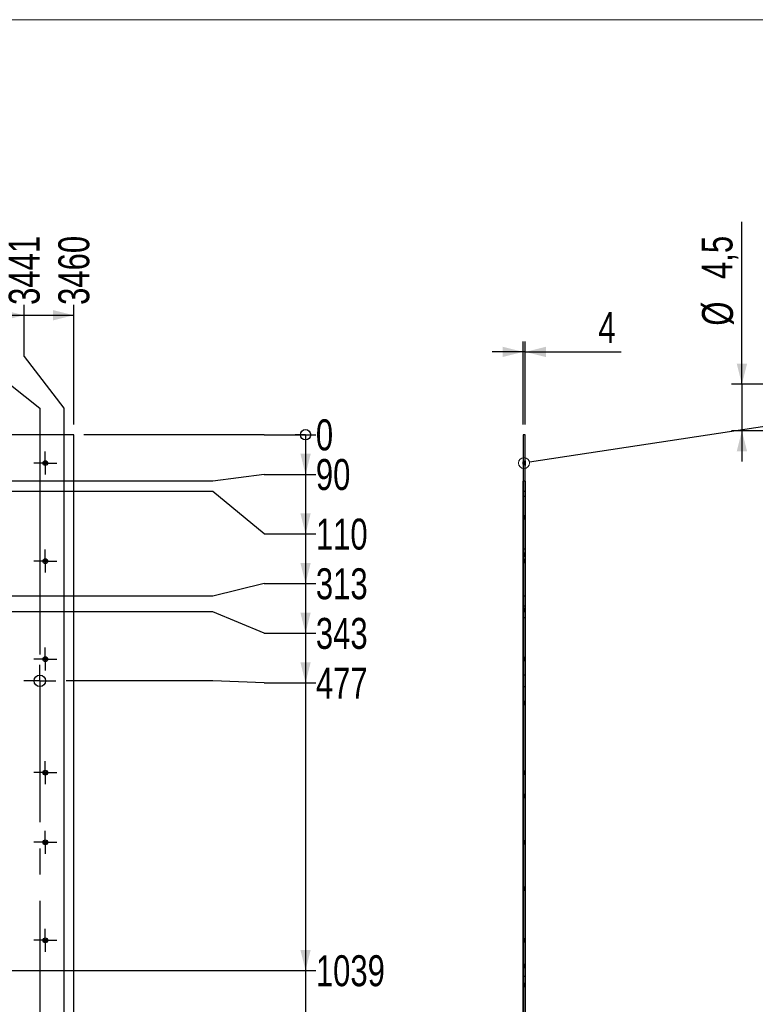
# Model space of a CAD drawing. Header units: millimetres. Extents: x 5 to 589, y 5 to 415.
# Tile 6 of 11: x 297 to 368, y 57 to 152. Entities that reach past the tile are written whole.
import ezdxf

# ---------------------------------------------------------------- set-up
doc = ezdxf.new("R2010")
doc.units = ezdxf.units.MM
doc.linetypes.add('CENTERX2', pattern=[20.32, 12.7, -2.54, 2.54, -2.54])
doc.layers.add('COTES', color=1, linetype='Continuous')
doc.layers.add('TRAIT-MIXTES', color=3, linetype='CENTERX2')
doc.layers.add('TRAIT-FORT', color=4, linetype='Continuous', lineweight=25)
doc.styles.add('SLDTEXTSTYLE0', font='TXT', dxfattribs={"width": 0.75})
doc.dimstyles.new('SLDDIMSTYLE3', dxfattribs={"dimtxt": 3, "dimasz": 0.333333, "dimexe": 0, "dimexo": 0.0625, "dimgap": 0.75, "dimtad": 0, "dimtih": 1, "dimtoh": 1, "dimdec": 0, "dimlfac": 20, "dimrnd": 1e-09, "dimdsep": 46, "dimtxsty": 'SLDTEXTSTYLE0', "dimblk1": 'ORIGIN', "dimblk2": 'ORIGIN', "dimsah": 1, "dimcen": 0.09, "dimadec": 0, "dimazin": 2, "dimtfac": 1, "dimtdec": 0, "dimtofl": 0, "dimtmove": 0, "dimatfit": 3, "dimldrblk": 'ORIGIN', "dimfxl": 1, "dimfrac": 2, "dimtolj": 1, "dimtzin": 12, "dimarcsym": 0})
doc.dimstyles.new('SLDDIMSTYLE4', dxfattribs={"dimtxt": 3, "dimasz": 2, "dimexe": 0, "dimexo": 0.0625, "dimgap": 0.75, "dimtad": 0, "dimtih": 1, "dimtoh": 1, "dimdec": 0, "dimlfac": 20, "dimrnd": 1e-09, "dimzin": 12, "dimdsep": 46, "dimtxsty": 'SLDTEXTSTYLE0', "dimsah": 1, "dimcen": 0.09, "dimadec": 0, "dimazin": 3, "dimtfac": 1, "dimtdec": 0, "dimtofl": 0, "dimtmove": 0, "dimatfit": 3, "dimfxl": 1, "dimfrac": 2, "dimtolj": 1, "dimtzin": 12, "dimarcsym": 0})
doc.dimstyles.new('SLDDIMSTYLE5', dxfattribs={"dimtxt": 3, "dimasz": 2, "dimexe": 0, "dimexo": 0.0625, "dimgap": 0.75, "dimtad": 1, "dimdec": 0, "dimlfac": 20, "dimrnd": 1e-09, "dimzin": 12, "dimdsep": 46, "dimtxsty": 'SLDTEXTSTYLE0', "dimsah": 1, "dimcen": 0.09, "dimadec": 0, "dimazin": 3, "dimtfac": 1, "dimtdec": 0, "dimtmove": 0, "dimatfit": 0, "dimfxl": 1, "dimfrac": 2, "dimtolj": 1, "dimtzin": 12, "dimarcsym": 0})
doc.dimstyles.new('SLDDIMSTYLE6', dxfattribs={"dimtxt": 0.18, "dimasz": 2, "dimexe": 0, "dimexo": 0.0625, "dimgap": 0, "dimtad": 0, "dimtih": 1, "dimtoh": 1, "dimdec": 0, "dimrnd": 1e-09, "dimzin": 0, "dimdsep": 46, "dimtxsty": 'Standard', "dimblk1": 'NONE', "dimblk2": 'NONE', "dimsah": 1, "dimcen": 0.09, "dimadec": 0, "dimazin": 0, "dimtfac": 2, "dimtdec": 0, "dimtofl": 0, "dimtmove": 0, "dimatfit": 3, "dimldrblk": 'NONE', "dimfxl": 1, "dimfrac": 2, "dimtolj": 1, "dimtzin": 0, "dimarcsym": 0})
doc.dimstyles.new('SLDDIMSTYLE7', dxfattribs={"dimtxt": 3, "dimasz": 2, "dimexe": 0, "dimexo": 0.0625, "dimgap": 0.75, "dimtad": 1, "dimdec": 1, "dimrnd": 1e-09, "dimzin": 12, "dimdsep": 46, "dimtxsty": 'SLDTEXTSTYLE0', "dimsah": 1, "dimcen": 0.09, "dimadec": 0, "dimazin": 3, "dimtfac": 1, "dimtdec": 1, "dimtmove": 0, "dimatfit": 0, "dimfxl": 1, "dimfrac": 2, "dimtolj": 1, "dimtzin": 12, "dimarcsym": 0})

# ---------------------------------------------------------------- blocks, each defined once
blk = doc.blocks.new('_D_101')
at = {"layer": 'COTES', "color": 1, "transparency": 16777216}
for p, q in [((292.691, 119.575), (292.691, 124.575)), ((287.881, 123.575), (292.691, 123.575)), ((292.691, 119.575), (299.03, 114.575)), ((299.03, 114.575), (299.03, 90.697))]:
    blk.add_line(p, q, dxfattribs=at)
blk.add_solid([(292.691, 123.575), (290.691, 124.075), (290.691, 123.075)], dxfattribs=at)
at = {"layer": 'COTES', "color": 1, "transparency": 16777216, "insert": (291.205, 124.575), "char_height": 3, "attachment_point": 1, "rotation": 90, "style": 'SLDTEXTSTYLE0'}
blk.add_mtext('3394', dxfattribs=at)
blk = doc.blocks.new('_D_102')
at = {"layer": 'COTES', "color": 1, "transparency": 16777216}
for p, q in [((297.501, 119.575), (297.501, 124.575)), ((292.691, 123.575), (297.501, 123.575)), ((297.501, 119.575), (301.361, 114.575)), ((301.361, 114.575), (301.361, 29.046))]:
    blk.add_line(p, q, dxfattribs=at)
blk.add_solid([(297.501, 123.575), (295.501, 124.075), (295.501, 123.075)], dxfattribs=at)
at = {"layer": 'COTES', "color": 1, "transparency": 16777216, "insert": (296.015, 124.575), "char_height": 3, "attachment_point": 1, "rotation": 90, "style": 'SLDTEXTSTYLE0'}
blk.add_mtext('3441', dxfattribs=at)
blk = doc.blocks.new('_D_103')
at = {"layer": 'COTES', "color": 1, "transparency": 16777216}
for p, q in [((302.311, 112.996), (302.311, 124.575)), ((297.501, 123.575), (302.311, 123.575))]:
    blk.add_line(p, q, dxfattribs=at)
blk.add_solid([(302.311, 123.575), (300.311, 124.075), (300.311, 123.075)], dxfattribs=at)
at = {"layer": 'COTES', "color": 1, "transparency": 16777216, "insert": (300.825, 124.575), "char_height": 3, "attachment_point": 1, "rotation": 90, "style": 'SLDTEXTSTYLE0'}
blk.add_mtext('3460', dxfattribs=at)
blk = doc.blocks.new('_Origin')
at = {"color": 0, "linetype": 'ByBlock', "lineweight": -2}
blk.add_line((0, 0), (-1, 0), dxfattribs=at)
blk.add_circle((0, 0), 0.5, dxfattribs=at)
blk = doc.blocks.new('_D_104')
at = {"layer": 'COTES', "color": 1, "transparency": 16777216}
for p, q in [((315.79, 111.996), (303.311, 111.996)), ((320.79, 111.996), (315.79, 111.996)), ((320.79, 111.996), (325.79, 111.996))]:
    blk.add_line(p, q, dxfattribs=at)
blk.add_blockref('_Origin', (324.79, 111.996), dxfattribs=at)
at = {"layer": 'COTES', "color": 1, "transparency": 16777216, "insert": (325.79, 113.482), "char_height": 3, "attachment_point": 1, "style": 'SLDTEXTSTYLE0'}
blk.add_mtext('0', dxfattribs=at)
blk = doc.blocks.new('_D_105')
at = {"layer": 'COTES', "color": 1, "transparency": 16777216}
for p, q in [((324.79, 111.996), (324.79, 108.155)), ((320.79, 108.155), (315.79, 107.496)), ((320.79, 108.155), (325.79, 108.155)), ((315.79, 107.496), (248.806, 107.496))]:
    blk.add_line(p, q, dxfattribs=at)
blk.add_solid([(324.79, 108.155), (325.29, 110.155), (324.29, 110.155)], dxfattribs=at)
at = {"layer": 'COTES', "color": 1, "transparency": 16777216, "insert": (325.79, 109.641), "char_height": 3, "attachment_point": 1, "style": 'SLDTEXTSTYLE0'}
blk.add_mtext('90', dxfattribs=at)
blk = doc.blocks.new('_D_106')
at = {"layer": 'COTES', "color": 1, "transparency": 16777216}
for p, q in [((324.79, 108.155), (324.79, 102.376)), ((315.79, 106.496), (290.305, 106.496)), ((320.79, 102.376), (315.79, 106.496)), ((320.79, 102.376), (325.79, 102.376))]:
    blk.add_line(p, q, dxfattribs=at)
blk.add_solid([(324.79, 102.376), (325.29, 104.376), (324.29, 104.376)], dxfattribs=at)
at = {"layer": 'COTES', "color": 1, "transparency": 16777216, "insert": (325.79, 103.862), "char_height": 3, "attachment_point": 1, "style": 'SLDTEXTSTYLE0'}
blk.add_mtext('110', dxfattribs=at)
blk = doc.blocks.new('_D_107')
at = {"layer": 'COTES', "color": 1, "transparency": 16777216}
for p, q in [((324.79, 102.376), (324.79, 97.566)), ((320.79, 97.566), (315.79, 96.337)), ((320.79, 97.566), (325.79, 97.566)), ((315.79, 96.337), (290.305, 96.337))]:
    blk.add_line(p, q, dxfattribs=at)
blk.add_solid([(324.79, 97.566), (325.29, 99.566), (324.29, 99.566)], dxfattribs=at)
at = {"layer": 'COTES', "color": 1, "transparency": 16777216, "insert": (325.79, 99.052), "char_height": 3, "attachment_point": 1, "style": 'SLDTEXTSTYLE0'}
blk.add_mtext('313', dxfattribs=at)
blk = doc.blocks.new('_D_108')
at = {"layer": 'COTES', "color": 1, "transparency": 16777216}
for p, q in [((324.79, 97.566), (324.79, 92.756)), ((315.79, 94.835), (153.159, 94.835)), ((320.79, 92.756), (315.79, 94.835)), ((320.79, 92.756), (325.79, 92.756))]:
    blk.add_line(p, q, dxfattribs=at)
blk.add_solid([(324.79, 92.756), (325.29, 94.756), (324.29, 94.756)], dxfattribs=at)
at = {"layer": 'COTES', "color": 1, "transparency": 16777216, "insert": (325.79, 94.242), "char_height": 3, "attachment_point": 1, "style": 'SLDTEXTSTYLE0'}
blk.add_mtext('343', dxfattribs=at)
blk = doc.blocks.new('_D_109')
at = {"layer": 'COTES', "color": 1, "transparency": 16777216}
for p, q in [((324.79, 92.756), (324.79, 87.946)), ((315.79, 88.147), (301.58, 88.147)), ((320.79, 87.946), (315.79, 88.147)), ((320.79, 87.946), (325.79, 87.946))]:
    blk.add_line(p, q, dxfattribs=at)
blk.add_solid([(324.79, 87.946), (325.29, 89.946), (324.29, 89.946)], dxfattribs=at)
at = {"layer": 'COTES', "color": 1, "transparency": 16777216, "insert": (325.79, 89.432), "char_height": 3, "attachment_point": 1, "style": 'SLDTEXTSTYLE0'}
blk.add_mtext('477', dxfattribs=at)
blk = doc.blocks.new('_D_110')
at = {"layer": 'COTES', "color": 1, "transparency": 16777216}
for p, q in [((324.79, 87.946), (324.79, 60.064)), ((135.063, 60.064), (325.79, 60.064))]:
    blk.add_line(p, q, dxfattribs=at)
blk.add_solid([(324.79, 60.064), (325.29, 62.064), (324.29, 62.064)], dxfattribs=at)
at = {"layer": 'COTES', "color": 1, "transparency": 16777216, "insert": (325.79, 61.55), "char_height": 3, "attachment_point": 1, "style": 'SLDTEXTSTYLE0'}
blk.add_mtext('1039', dxfattribs=at)
blk = doc.blocks.new('_D_111')
at = {"layer": 'COTES', "color": 1, "transparency": 16777216}
for p, q in [((324.79, 60.064), (324.79, 50.857)), ((320.79, 50.857), (315.79, 45.732)), ((320.79, 50.857), (325.79, 50.857)), ((315.79, 45.732), (301.58, 45.732))]:
    blk.add_line(p, q, dxfattribs=at)
blk.add_solid([(324.79, 50.857), (325.29, 52.857), (324.29, 52.857)], dxfattribs=at)
at = {"layer": 'COTES', "color": 1, "transparency": 16777216, "insert": (325.79, 52.343), "char_height": 3, "attachment_point": 1, "style": 'SLDTEXTSTYLE0'}
blk.add_mtext('1325', dxfattribs=at)
blk = doc.blocks.new('_D_112')
at = {"layer": 'COTES', "color": 1, "transparency": 16777216}
for p, q in [((324.79, 50.857), (324.79, 46.047)), ((320.79, 46.047), (315.79, 40.338)), ((320.79, 46.047), (325.79, 46.047)), ((315.79, 40.338), (269.522, 40.338))]:
    blk.add_line(p, q, dxfattribs=at)
blk.add_solid([(324.79, 46.047), (325.29, 48.047), (324.29, 48.047)], dxfattribs=at)
at = {"layer": 'COTES', "color": 1, "transparency": 16777216, "insert": (325.79, 47.533), "char_height": 3, "attachment_point": 1, "style": 'SLDTEXTSTYLE0'}
blk.add_mtext('1433', dxfattribs=at)
blk = doc.blocks.new('_D_113')
at = {"layer": 'COTES', "color": 1, "transparency": 16777216}
for p, q in [((324.79, 46.047), (324.79, 41.237)), ((320.79, 41.237), (315.79, 32.719)), ((320.79, 41.237), (325.79, 41.237)), ((315.79, 32.719), (269.522, 32.719))]:
    blk.add_line(p, q, dxfattribs=at)
blk.add_solid([(324.79, 41.237), (325.29, 43.237), (324.29, 43.237)], dxfattribs=at)
at = {"layer": 'COTES', "color": 1, "transparency": 16777216, "insert": (325.79, 42.723), "char_height": 3, "attachment_point": 1, "style": 'SLDTEXTSTYLE0'}
blk.add_mtext('1586', dxfattribs=at)
blk = doc.blocks.new('_D_114')
at = {"layer": 'COTES', "color": 1, "transparency": 16777216}
for p, q in [((324.79, 41.237), (324.79, 36.427)), ((320.79, 36.427), (315.79, 28.046)), ((320.79, 36.427), (325.79, 36.427)), ((315.79, 28.046), (302.361, 28.046))]:
    blk.add_line(p, q, dxfattribs=at)
blk.add_solid([(324.79, 36.427), (325.29, 38.427), (324.29, 38.427)], dxfattribs=at)
at = {"layer": 'COTES', "color": 1, "transparency": 16777216, "insert": (325.79, 37.913), "char_height": 3, "attachment_point": 1, "style": 'SLDTEXTSTYLE0'}
blk.add_mtext('1679', dxfattribs=at)
blk = doc.blocks.new('_D_115')
at = {"layer": 'COTES', "color": 1, "transparency": 16777216}
for p, q in [((324.79, 36.427), (324.79, 31.617)), ((320.79, 31.617), (315.79, 25.294)), ((320.79, 31.617), (325.79, 31.617)), ((315.79, 25.294), (153.159, 25.294))]:
    blk.add_line(p, q, dxfattribs=at)
blk.add_solid([(324.79, 31.617), (325.29, 33.617), (324.29, 33.617)], dxfattribs=at)
at = {"layer": 'COTES', "color": 1, "transparency": 16777216, "insert": (325.79, 33.103), "char_height": 3, "attachment_point": 1, "style": 'SLDTEXTSTYLE0'}
blk.add_mtext('1734', dxfattribs=at)
blk = doc.blocks.new('_D_116')
at = {"layer": 'COTES', "color": 1, "transparency": 16777216}
for p, q in [((324.79, 31.617), (324.79, 26.806)), ((320.79, 26.806), (315.79, 22.946)), ((320.79, 26.806), (325.79, 26.806)), ((315.79, 22.946), (302.361, 22.946))]:
    blk.add_line(p, q, dxfattribs=at)
blk.add_solid([(324.79, 26.806), (325.29, 28.806), (324.29, 28.806)], dxfattribs=at)
at = {"layer": 'COTES', "color": 1, "transparency": 16777216, "insert": (325.79, 28.292), "char_height": 3, "attachment_point": 1, "style": 'SLDTEXTSTYLE0'}
blk.add_mtext('1781', dxfattribs=at)
blk = doc.blocks.new('_D_117')
at = {"layer": 'COTES', "color": 1, "transparency": 16777216}
for p, q in [((324.79, 26.806), (324.79, 21.996)), ((303.311, 21.996), (325.79, 21.996))]:
    blk.add_line(p, q, dxfattribs=at)
blk.add_solid([(324.79, 21.996), (325.29, 23.996), (324.29, 23.996)], dxfattribs=at)
at = {"layer": 'COTES', "color": 1, "transparency": 16777216, "insert": (325.79, 23.482), "char_height": 3, "attachment_point": 1, "style": 'SLDTEXTSTYLE0'}
blk.add_mtext('1800', dxfattribs=at)
blk = doc.blocks.new('SW_CENTERMARKSYMBOL_179')
at = {"layer": 'TRAIT-MIXTES', "color": 0}
for p, q in [((0, 1), (0, 1.55)), ((0, 0), (0, 1)), ((0, 0), (-1, 0)), ((0, 0), (0, -1)), ((0, 0), (1, 0)), ((1, 0), (1.55, 0)), ((-1, 0), (-1.55, 0)), ((0, -1), (0, -41.689))]:
    blk.add_line(p, q, dxfattribs=at)
blk = doc.blocks.new('SW_CENTERMARKSYMBOL_206')
at = {"layer": 'TRAIT-MIXTES', "color": 0}
for p, q in [((0, 1), (0, 1.1125)), ((0, 0), (0, 1)), ((-1, 0), (-1.1125, 0)), ((0, 0), (-1, 0)), ((0, 0), (0, -1)), ((0, 0), (1, 0)), ((1, 0), (1.1125, 0)), ((0, -1), (0, -1.1125))]:
    blk.add_line(p, q, dxfattribs=at)
blk = doc.blocks.new('SW_CENTERMARKSYMBOL_207')
at = {"layer": 'TRAIT-MIXTES', "color": 0}
for p, q in [((0, 1), (0, 1.1125)), ((0, 0), (0, 1)), ((-1, 0), (-1.1125, 0)), ((0, 0), (-1, 0)), ((0, 0), (0, -1)), ((0, 0), (1, 0)), ((1, 0), (1.1125, 0)), ((0, -1), (0, -1.1125))]:
    blk.add_line(p, q, dxfattribs=at)
blk = doc.blocks.new('SW_CENTERMARKSYMBOL_208')
at = {"layer": 'TRAIT-MIXTES', "color": 0}
for p, q in [((0, 1), (0, 1.1125)), ((0, 0), (0, 1)), ((-1, 0), (-1.1125, 0)), ((0, 0), (-1, 0)), ((0, 0), (0, -1)), ((0, 0), (1, 0)), ((1, 0), (1.1125, 0)), ((0, -1), (0, -1.1125))]:
    blk.add_line(p, q, dxfattribs=at)
blk = doc.blocks.new('SW_CENTERMARKSYMBOL_209')
at = {"layer": 'TRAIT-MIXTES', "color": 0}
for p, q in [((0, 1), (0, 1.1125)), ((0, 0), (0, 1)), ((0, 0), (-1, 0)), ((0, 0), (0, -1)), ((0, 0), (1, 0)), ((1, 0), (1.1125, 0)), ((-1, 0), (-1.1125, 0)), ((0, -1), (0, -1.1125))]:
    blk.add_line(p, q, dxfattribs=at)
blk = doc.blocks.new('SW_CENTERMARKSYMBOL_210')
at = {"layer": 'TRAIT-MIXTES', "color": 0}
for p, q in [((0, 1), (0, 1.1125)), ((0, 0), (0, 1)), ((-1, 0), (-1.1125, 0)), ((0, 0), (-1, 0)), ((0, 0), (0, -1)), ((0, 0), (1, 0)), ((1, 0), (1.1125, 0)), ((0, -1), (0, -1.1125))]:
    blk.add_line(p, q, dxfattribs=at)
blk = doc.blocks.new('SW_CENTERMARKSYMBOL_211')
at = {"layer": 'TRAIT-MIXTES', "color": 0}
for p, q in [((0, 1), (0, 1.1125)), ((0, 0), (0, 1)), ((-1, 0), (-1.1125, 0)), ((0, 0), (-1, 0)), ((0, 0), (0, -1)), ((0, 0), (1, 0)), ((1, 0), (1.1125, 0)), ((0, -1), (0, -1.1125))]:
    blk.add_line(p, q, dxfattribs=at)
blk = doc.blocks.new('_D_118')
at = {"layer": 'COTES', "color": 1, "transparency": 16777216}
for p, q in [((345.89, 112.996), (345.89, 121.022)), ((346.09, 112.996), (346.09, 121.022)), ((345.89, 120.022), (342.89, 120.022)), ((346.09, 120.022), (345.89, 120.022)), ((346.09, 120.022), (355.399, 120.022))]:
    blk.add_line(p, q, dxfattribs=at)
for points in [[(345.89, 120.022), (343.89, 120.522), (343.89, 119.522)], [(346.09, 120.022), (348.09, 119.522), (348.09, 120.522)]]:
    blk.add_solid(points, dxfattribs=at)
at = {"layer": 'COTES', "color": 1, "transparency": 16777216, "insert": (353.182, 123.889), "char_height": 3, "attachment_point": 1, "style": 'SLDTEXTSTYLE0'}
blk.add_mtext('4', dxfattribs=at)
blk = doc.blocks.new('_None')
blk = doc.blocks.new('_D_120')
at = {"layer": 'COTES', "color": 1, "transparency": 16777216}
for p, q in [((367.094, 116.887), (367.094, 132.63)), ((380.43, 116.887), (366.094, 116.887)), ((367.094, 116.887), (367.094, 112.387)), ((380.43, 112.387), (366.094, 112.387)), ((367.094, 112.387), (367.094, 109.387))]:
    blk.add_line(p, q, dxfattribs=at)
for points in [[(367.094, 116.887), (367.594, 118.887), (366.594, 118.887)], [(367.094, 112.387), (366.594, 110.387), (367.594, 110.387)]]:
    blk.add_solid(points, dxfattribs=at)
at = {"layer": 'COTES', "color": 1, "transparency": 16777216, "char_height": 3, "attachment_point": 1, "rotation": 90, "style": 'SLDTEXTSTYLE0'}
for s, insert in [('4,5', (363.181, 127.089)), ('%%c', (363.227, 122.564))]:
    blk.add_mtext(s, dxfattribs=dict(at, insert=insert))

msp = doc.modelspace()

# ---------------------------------------------------------------- linework, layer by layer
at = {"color": 7, "linetype": 'Continuous', "lineweight": 18}
msp.add_line((97, 152.21853), (422.48501, 152.21853), dxfattribs=at)
msp.add_circle((345.9671, 109.24633), 0.53425, dxfattribs=at)
at = {"layer": 'TRAIT-FORT', "color": 4, "linetype": 'Continuous', "lineweight": 25}
for p, q in [((302.31089, 111.99633), (247.81089, 111.99633)), ((302.31089, 21.99633), (302.31089, 111.99633)), ((346.0896, 111.99633), (345.8896, 111.99633)), ((345.8896, 111.99633), (345.8896, 21.99633)), ((346.0896, 21.99633), (346.0896, 111.99633)), ((345.9671, 109.35883), (345.8896, 109.35883)), ((345.9671, 109.35883), (345.8896, 109.35883)), ((345.9671, 109.35883), (345.8896, 109.35883)), ((345.9671, 109.35883), (345.8896, 109.35883)), ((345.9671, 109.35883), (345.8896, 109.35883)), ((345.9671, 109.35883), (345.8896, 109.35883)), ((345.8896, 109.13383), (345.8896, 109.35883)), ((345.8896, 109.13383), (345.8896, 109.35883)), ((345.8896, 109.13383), (345.8896, 109.35883)), ((345.8896, 109.13383), (345.8896, 109.35883)), ((345.8896, 109.13383), (345.8896, 109.35883)), ((345.8896, 109.13383), (345.8896, 109.35883)), ((345.8896, 109.13383), (345.9671, 109.13383)), ((345.8896, 109.13383), (345.9671, 109.13383)), ((345.8896, 109.13383), (345.9671, 109.13383)), ((345.8896, 109.13383), (345.9671, 109.13383)), ((345.8896, 109.13383), (345.9671, 109.13383)), ((345.8896, 109.13383), (345.9671, 109.13383)), ((346.0896, 109.48133), (345.9671, 109.35883)), ((346.0896, 109.48133), (345.9671, 109.35883)), ((346.0896, 109.48133), (345.9671, 109.35883)), ((346.0896, 109.48133), (345.9671, 109.35883)), ((346.0896, 109.48133), (345.9671, 109.35883)), ((346.0896, 109.48133), (345.9671, 109.35883)), ((345.9671, 109.35883), (345.9671, 109.13383)), ((345.9671, 109.35883), (345.9671, 109.13383)), ((345.9671, 109.35883), (345.9671, 109.13383)), ((345.9671, 109.35883), (345.9671, 109.13383)), ((345.9671, 109.35883), (345.9671, 109.13383)), ((345.9671, 109.35883), (345.9671, 109.13383)), ((345.9671, 109.13383), (346.0896, 109.01133)), ((345.9671, 109.13383), (346.0896, 109.01133)), ((345.9671, 109.13383), (346.0896, 109.01133)), ((345.9671, 109.13383), (346.0896, 109.01133)), ((345.9671, 109.13383), (346.0896, 109.01133)), ((345.9671, 109.13383), (346.0896, 109.01133)), ((346.0896, 109.48133), (346.0896, 109.01133)), ((346.0896, 109.48133), (346.0896, 109.01133)), ((346.0896, 109.48133), (346.0896, 109.01133)), ((346.0896, 109.48133), (346.0896, 109.01133)), ((346.0896, 109.48133), (346.0896, 109.01133)), ((346.0896, 109.48133), (346.0896, 109.01133)), ((345.8896, 21.99633), (345.8896, 107.49633)), ((346.0896, 107.49633), (345.8896, 107.49633)), ((346.0896, 107.49633), (346.0896, 21.99633)), ((346.0896, 106.49633), (345.8896, 106.49633)), ((345.8896, 106.49633), (345.8896, 96.33705)), ((345.8896, 106.04633), (346.0896, 106.04633)), ((345.8896, 106.04633), (345.8896, 100.94633)), ((346.0896, 106.49633), (346.0896, 96.33705)), ((346.0896, 106.04633), (346.0896, 100.94633)), ((345.9671, 104.10883), (345.8896, 104.10883)), ((345.9671, 104.10883), (345.8896, 104.10883)), ((345.9671, 104.10883), (345.8896, 104.10883)), ((345.9671, 104.10883), (345.8896, 104.10883)), ((345.9671, 104.10883), (345.8896, 104.10883)), ((345.9671, 104.10883), (345.8896, 104.10883)), ((345.9671, 104.10883), (345.8896, 104.10883)), ((345.9671, 104.10883), (345.8896, 104.10883)), ((345.9671, 104.10883), (345.8896, 104.10883)), ((345.9671, 104.10883), (345.8896, 104.10883)), ((345.9671, 104.10883), (345.8896, 104.10883)), ((345.9671, 104.10883), (345.8896, 104.10883)), ((345.9671, 104.10883), (345.8896, 104.10883)), ((345.9671, 104.10883), (345.8896, 104.10883)), ((345.8896, 104.10883), (345.8896, 103.88383)), ((345.8896, 104.10883), (345.8896, 103.88383)), ((345.8896, 104.10883), (345.8896, 103.88383)), ((345.8896, 104.10883), (345.8896, 103.88383)), ((345.8896, 104.10883), (345.8896, 103.88383)), ((345.8896, 104.10883), (345.8896, 103.88383)), ((345.8896, 104.10883), (345.8896, 103.88383)), ((345.8896, 104.10883), (345.8896, 103.88383)), ((345.8896, 104.10883), (345.8896, 103.88383)), ((345.8896, 104.10883), (345.8896, 103.88383)), ((345.8896, 104.10883), (345.8896, 103.88383)), ((345.8896, 104.10883), (345.8896, 103.88383)), ((345.8896, 104.10883), (345.8896, 103.88383)), ((345.8896, 104.10883), (345.8896, 103.88383)), ((346.0896, 104.23133), (345.9671, 104.10883)), ((346.0896, 104.23133), (345.9671, 104.10883)), ((346.0896, 104.23133), (345.9671, 104.10883)), ((346.0896, 104.23133), (345.9671, 104.10883)), ((346.0896, 104.23133), (345.9671, 104.10883)), ((346.0896, 104.23133), (345.9671, 104.10883)), ((346.0896, 104.23133), (345.9671, 104.10883)), ((346.0896, 104.23133), (345.9671, 104.10883)), ((346.0896, 104.23133), (345.9671, 104.10883)), ((346.0896, 104.23133), (345.9671, 104.10883)), ((346.0896, 104.23133), (345.9671, 104.10883)), ((346.0896, 104.23133), (345.9671, 104.10883)), ((346.0896, 104.23133), (345.9671, 104.10883)), ((346.0896, 104.23133), (345.9671, 104.10883)), ((345.9671, 104.10883), (345.9671, 103.88383)), ((345.9671, 104.10883), (345.9671, 103.88383)), ((345.9671, 104.10883), (345.9671, 103.88383)), ((345.9671, 104.10883), (345.9671, 103.88383)), ((345.9671, 104.10883), (345.9671, 103.88383)), ((345.9671, 104.10883), (345.9671, 103.88383)), ((345.9671, 104.10883), (345.9671, 103.88383)), ((345.9671, 104.10883), (345.9671, 103.88383)), ((345.9671, 104.10883), (345.9671, 103.88383)), ((345.9671, 104.10883), (345.9671, 103.88383)), ((345.9671, 104.10883), (345.9671, 103.88383)), ((345.9671, 104.10883), (345.9671, 103.88383)), ((345.9671, 104.10883), (345.9671, 103.88383)), ((345.9671, 104.10883), (345.9671, 103.88383)), ((346.0896, 104.23133), (346.0896, 103.76133)), ((346.0896, 104.23133), (346.0896, 103.76133)), ((346.0896, 104.23133), (346.0896, 103.76133)), ((346.0896, 104.23133), (346.0896, 103.76133)), ((346.0896, 104.23133), (346.0896, 103.76133)), ((346.0896, 104.23133), (346.0896, 103.76133)), ((346.0896, 104.23133), (346.0896, 103.76133)), ((346.0896, 104.23133), (346.0896, 103.76133)), ((346.0896, 104.23133), (346.0896, 103.76133)), ((346.0896, 104.23133), (346.0896, 103.76133)), ((346.0896, 104.23133), (346.0896, 103.76133)), ((346.0896, 104.23133), (346.0896, 103.76133)), ((346.0896, 104.23133), (346.0896, 103.76133)), ((346.0896, 104.23133), (346.0896, 103.76133)), ((345.8896, 103.88383), (345.9671, 103.88383)), ((345.8896, 103.88383), (345.9671, 103.88383)), ((345.8896, 103.88383), (345.9671, 103.88383)), ((345.8896, 103.88383), (345.9671, 103.88383)), ((345.8896, 103.88383), (345.9671, 103.88383)), ((345.8896, 103.88383), (345.9671, 103.88383)), ((345.8896, 103.88383), (345.9671, 103.88383)), ((345.8896, 103.88383), (345.9671, 103.88383)), ((345.8896, 103.88383), (345.9671, 103.88383)), ((345.8896, 103.88383), (345.9671, 103.88383)), ((345.8896, 103.88383), (345.9671, 103.88383)), ((345.8896, 103.88383), (345.9671, 103.88383)), ((345.8896, 103.88383), (345.9671, 103.88383)), ((345.8896, 103.88383), (345.9671, 103.88383)), ((345.9671, 103.88383), (346.0896, 103.76133)), ((345.9671, 103.88383), (346.0896, 103.76133)), ((345.9671, 103.88383), (346.0896, 103.76133)), ((345.9671, 103.88383), (346.0896, 103.76133)), ((345.9671, 103.88383), (346.0896, 103.76133)), ((345.9671, 103.88383), (346.0896, 103.76133)), ((345.9671, 103.88383), (346.0896, 103.76133)), ((345.9671, 103.88383), (346.0896, 103.76133)), ((345.9671, 103.88383), (346.0896, 103.76133)), ((345.9671, 103.88383), (346.0896, 103.76133)), ((345.9671, 103.88383), (346.0896, 103.76133)), ((345.9671, 103.88383), (346.0896, 103.76133)), ((345.9671, 103.88383), (346.0896, 103.76133)), ((345.9671, 103.88383), (346.0896, 103.76133)), ((345.8896, 100.94633), (346.0896, 100.94633)), ((345.9671, 100.49923), (345.8896, 100.49923)), ((345.8896, 100.49923), (345.8896, 100.27423)), ((345.8896, 100.27423), (345.9671, 100.27423)), ((346.0896, 100.62173), (345.9671, 100.49923)), ((345.9671, 100.49923), (345.9671, 100.27423)), ((345.9671, 100.27423), (346.0896, 100.15173)), ((346.0896, 100.62173), (346.0896, 100.15173)), ((345.9671, 99.85883), (345.8896, 99.85883)), ((345.9671, 99.85883), (345.8896, 99.85883)), ((345.8896, 99.63383), (345.8896, 99.85883)), ((345.8896, 99.63383), (345.8896, 99.85883)), ((345.8896, 99.63383), (345.9671, 99.63383)), ((345.8896, 99.63383), (345.9671, 99.63383)), ((346.0896, 99.98133), (345.9671, 99.85883)), ((346.0896, 99.98133), (345.9671, 99.85883)), ((345.9671, 99.85883), (345.9671, 99.63383)), ((345.9671, 99.85883), (345.9671, 99.63383)), ((345.9671, 99.63383), (346.0896, 99.51133)), ((345.9671, 99.63383), (346.0896, 99.51133)), ((346.0896, 99.98133), (346.0896, 99.51133)), ((346.0896, 99.98133), (346.0896, 99.51133)), ((346.0896, 96.33705), (345.8896, 96.33705)), ((346.0896, 95.38457), (345.8896, 95.38457)), ((346.0896, 95.38457), (345.8896, 95.38457)), ((345.8896, 94.28457), (345.8896, 95.38236)), ((345.8896, 94.28457), (345.8896, 95.38236)), ((345.9671, 95.10883), (345.8896, 95.10883)), ((345.9671, 95.10883), (345.8896, 95.10883)), ((345.9671, 95.10883), (345.8896, 95.10883)), ((345.9671, 95.10883), (345.8896, 95.10883)), ((345.8896, 95.10883), (345.8896, 94.88383)), ((345.8896, 95.10883), (345.8896, 94.88383)), ((345.8896, 95.10883), (345.8896, 94.88383)), ((345.8896, 95.10883), (345.8896, 94.88383)), ((345.8896, 94.88383), (345.9671, 94.88383)), ((345.8896, 94.88383), (345.9671, 94.88383)), ((345.8896, 94.88383), (345.9671, 94.88383)), ((345.8896, 94.88383), (345.9671, 94.88383)), ((346.0896, 95.23133), (345.9671, 95.10883)), ((346.0896, 95.23133), (345.9671, 95.10883)), ((346.0896, 95.23133), (345.9671, 95.10883)), ((346.0896, 95.23133), (345.9671, 95.10883)), ((345.9671, 95.10883), (345.9671, 94.88383)), ((345.9671, 95.10883), (345.9671, 94.88383)), ((345.9671, 95.10883), (345.9671, 94.88383)), ((345.9671, 95.10883), (345.9671, 94.88383)), ((345.9671, 94.88383), (346.0896, 94.76133)), ((345.9671, 94.88383), (346.0896, 94.76133)), ((345.9671, 94.88383), (346.0896, 94.76133)), ((345.9671, 94.88383), (346.0896, 94.76133)), ((346.0896, 94.28457), (346.0896, 95.38236)), ((346.0896, 94.28457), (346.0896, 95.38236)), ((346.0896, 95.23133), (346.0896, 94.76133)), ((346.0896, 95.23133), (346.0896, 94.76133)), ((346.0896, 95.23133), (346.0896, 94.76133)), ((346.0896, 95.23133), (346.0896, 94.76133)), ((345.8896, 94.28457), (346.0896, 94.28457)), ((345.8896, 94.28457), (346.0896, 94.28457)), ((345.9671, 90.35883), (345.8896, 90.35883)), ((345.9671, 90.35883), (345.8896, 90.35883)), ((345.8896, 90.13383), (345.8896, 90.35883)), ((345.8896, 90.13383), (345.8896, 90.35883)), ((345.8896, 90.13383), (345.9671, 90.13383)), ((345.8896, 90.13383), (345.9671, 90.13383)), ((346.0896, 90.48133), (345.9671, 90.35883)), ((346.0896, 90.48133), (345.9671, 90.35883)), ((345.9671, 90.35883), (345.9671, 90.13383)), ((345.9671, 90.35883), (345.9671, 90.13383)), ((345.9671, 90.13383), (346.0896, 90.01133)), ((345.9671, 90.13383), (346.0896, 90.01133)), ((346.0896, 90.48133), (346.0896, 90.01133)), ((346.0896, 90.48133), (346.0896, 90.01133)), ((346.0896, 88.69723), (345.8896, 88.69723)), ((345.8896, 87.59723), (345.8896, 88.69502)), ((346.0896, 87.59723), (346.0896, 88.69502)), ((345.8896, 87.59723), (346.0896, 87.59723)), ((345.9671, 86.10883), (345.8896, 86.10883)), ((345.9671, 86.10883), (345.8896, 86.10883)), ((345.9671, 86.10883), (345.8896, 86.10883)), ((345.9671, 86.10883), (345.8896, 86.10883)), ((345.8896, 86.10883), (345.8896, 85.88383)), ((345.8896, 86.10883), (345.8896, 85.88383)), ((345.8896, 86.10883), (345.8896, 85.88383)), ((345.8896, 86.10883), (345.8896, 85.88383)), ((345.8896, 85.88383), (345.9671, 85.88383)), ((345.8896, 85.88383), (345.9671, 85.88383)), ((345.8896, 85.88383), (345.9671, 85.88383)), ((345.8896, 85.88383), (345.9671, 85.88383)), ((346.0896, 86.23133), (345.9671, 86.10883)), ((346.0896, 86.23133), (345.9671, 86.10883)), ((346.0896, 86.23133), (345.9671, 86.10883)), ((346.0896, 86.23133), (345.9671, 86.10883)), ((345.9671, 86.10883), (345.9671, 85.88383)), ((345.9671, 86.10883), (345.9671, 85.88383)), ((345.9671, 86.10883), (345.9671, 85.88383)), ((345.9671, 86.10883), (345.9671, 85.88383)), ((345.9671, 85.88383), (346.0896, 85.76133)), ((345.9671, 85.88383), (346.0896, 85.76133)), ((345.9671, 85.88383), (346.0896, 85.76133)), ((345.9671, 85.88383), (346.0896, 85.76133)), ((346.0896, 86.23133), (346.0896, 85.76133)), ((346.0896, 86.23133), (346.0896, 85.76133)), ((346.0896, 86.23133), (346.0896, 85.76133)), ((346.0896, 86.23133), (346.0896, 85.76133)), ((345.9671, 79.35883), (345.8896, 79.35883)), ((345.9671, 79.35883), (345.8896, 79.35883)), ((345.9671, 79.35883), (345.8896, 79.35883)), ((345.9671, 79.35883), (345.8896, 79.35883)), ((345.9671, 79.35883), (345.8896, 79.35883)), ((345.9671, 79.35883), (345.8896, 79.35883)), ((345.8896, 79.13383), (345.8896, 79.35883)), ((345.8896, 79.13383), (345.8896, 79.35883)), ((345.8896, 79.13383), (345.8896, 79.35883)), ((345.8896, 79.13383), (345.8896, 79.35883)), ((345.8896, 79.13383), (345.8896, 79.35883)), ((345.8896, 79.13383), (345.8896, 79.35883)), ((346.0896, 79.48133), (345.9671, 79.35883)), ((346.0896, 79.48133), (345.9671, 79.35883)), ((346.0896, 79.48133), (345.9671, 79.35883)), ((346.0896, 79.48133), (345.9671, 79.35883)), ((346.0896, 79.48133), (345.9671, 79.35883)), ((346.0896, 79.48133), (345.9671, 79.35883)), ((345.9671, 79.35883), (345.9671, 79.13383)), ((345.9671, 79.35883), (345.9671, 79.13383)), ((345.9671, 79.35883), (345.9671, 79.13383)), ((345.9671, 79.35883), (345.9671, 79.13383)), ((345.9671, 79.35883), (345.9671, 79.13383)), ((345.9671, 79.35883), (345.9671, 79.13383)), ((346.0896, 79.48133), (346.0896, 79.01133)), ((346.0896, 79.48133), (346.0896, 79.01133)), ((346.0896, 79.48133), (346.0896, 79.01133)), ((346.0896, 79.48133), (346.0896, 79.01133)), ((346.0896, 79.48133), (346.0896, 79.01133)), ((346.0896, 79.48133), (346.0896, 79.01133)), ((345.8896, 79.13383), (345.9671, 79.13383)), ((345.8896, 79.13383), (345.9671, 79.13383)), ((345.8896, 79.13383), (345.9671, 79.13383)), ((345.8896, 79.13383), (345.9671, 79.13383)), ((345.8896, 79.13383), (345.9671, 79.13383)), ((345.8896, 79.13383), (345.9671, 79.13383)), ((345.9671, 79.13383), (346.0896, 79.01133)), ((345.9671, 79.13383), (346.0896, 79.01133)), ((345.9671, 79.13383), (346.0896, 79.01133)), ((345.9671, 79.13383), (346.0896, 79.01133)), ((345.9671, 79.13383), (346.0896, 79.01133)), ((345.9671, 79.13383), (346.0896, 79.01133)), ((345.9671, 77.10883), (345.8896, 77.10883)), ((345.9671, 77.10883), (345.8896, 77.10883)), ((345.9671, 77.10883), (345.8896, 77.10883)), ((345.9671, 77.10883), (345.8896, 77.10883)), ((345.8896, 77.10883), (345.8896, 76.88383)), ((345.8896, 77.10883), (345.8896, 76.88383)), ((345.8896, 77.10883), (345.8896, 76.88383)), ((345.8896, 77.10883), (345.8896, 76.88383)), ((345.8896, 76.88383), (345.9671, 76.88383)), ((345.8896, 76.88383), (345.9671, 76.88383)), ((345.8896, 76.88383), (345.9671, 76.88383)), ((345.8896, 76.88383), (345.9671, 76.88383)), ((346.0896, 77.23133), (345.9671, 77.10883)), ((346.0896, 77.23133), (345.9671, 77.10883)), ((346.0896, 77.23133), (345.9671, 77.10883)), ((346.0896, 77.23133), (345.9671, 77.10883)), ((345.9671, 77.10883), (345.9671, 76.88383)), ((345.9671, 77.10883), (345.9671, 76.88383)), ((345.9671, 77.10883), (345.9671, 76.88383)), ((345.9671, 77.10883), (345.9671, 76.88383)), ((345.9671, 76.88383), (346.0896, 76.76133)), ((345.9671, 76.88383), (346.0896, 76.76133)), ((345.9671, 76.88383), (346.0896, 76.76133)), ((345.9671, 76.88383), (346.0896, 76.76133)), ((346.0896, 77.23133), (346.0896, 76.76133)), ((346.0896, 77.23133), (346.0896, 76.76133)), ((346.0896, 77.23133), (346.0896, 76.76133)), ((346.0896, 77.23133), (346.0896, 76.76133)), ((345.9671, 72.60883), (345.8896, 72.60883)), ((345.9671, 72.60883), (345.8896, 72.60883)), ((345.8896, 72.38383), (345.8896, 72.60883)), ((345.8896, 72.38383), (345.8896, 72.60883)), ((346.0896, 72.73133), (345.9671, 72.60883)), ((346.0896, 72.73133), (345.9671, 72.60883)), ((345.9671, 72.60883), (345.9671, 72.38383)), ((345.9671, 72.60883), (345.9671, 72.38383)), ((346.0896, 72.73133), (346.0896, 72.26133)), ((346.0896, 72.73133), (346.0896, 72.26133)), ((345.8896, 72.38383), (345.9671, 72.38383)), ((345.8896, 72.38383), (345.9671, 72.38383)), ((345.9671, 72.38383), (346.0896, 72.26133)), ((345.9671, 72.38383), (346.0896, 72.26133)), ((345.9671, 68.10883), (345.8896, 68.10883)), ((345.9671, 68.10883), (345.8896, 68.10883)), ((345.9671, 68.10883), (345.8896, 68.10883)), ((345.9671, 68.10883), (345.8896, 68.10883)), ((345.8896, 68.10883), (345.8896, 67.88383)), ((345.8896, 68.10883), (345.8896, 67.88383)), ((345.8896, 68.10883), (345.8896, 67.88383)), ((345.8896, 68.10883), (345.8896, 67.88383)), ((345.8896, 67.88383), (345.9671, 67.88383)), ((345.8896, 67.88383), (345.9671, 67.88383)), ((345.8896, 67.88383), (345.9671, 67.88383)), ((345.8896, 67.88383), (345.9671, 67.88383)), ((346.0896, 68.23133), (345.9671, 68.10883)), ((346.0896, 68.23133), (345.9671, 68.10883)), ((346.0896, 68.23133), (345.9671, 68.10883)), ((346.0896, 68.23133), (345.9671, 68.10883)), ((345.9671, 68.10883), (345.9671, 67.88383)), ((345.9671, 68.10883), (345.9671, 67.88383)), ((345.9671, 68.10883), (345.9671, 67.88383)), ((345.9671, 68.10883), (345.9671, 67.88383)), ((345.9671, 67.88383), (346.0896, 67.76133)), ((345.9671, 67.88383), (346.0896, 67.76133)), ((345.9671, 67.88383), (346.0896, 67.76133)), ((345.9671, 67.88383), (346.0896, 67.76133)), ((346.0896, 68.23133), (346.0896, 67.76133)), ((346.0896, 68.23133), (346.0896, 67.76133)), ((346.0896, 68.23133), (346.0896, 67.76133)), ((346.0896, 68.23133), (346.0896, 67.76133)), ((345.9671, 63.10883), (345.8896, 63.10883)), ((345.9671, 63.10883), (345.8896, 63.10883)), ((345.8896, 62.88383), (345.8896, 63.10883)), ((345.8896, 62.88383), (345.8896, 63.10883)), ((346.0896, 63.23133), (345.9671, 63.10883)), ((346.0896, 63.23133), (345.9671, 63.10883)), ((345.9671, 63.10883), (345.9671, 62.88383)), ((345.9671, 63.10883), (345.9671, 62.88383)), ((346.0896, 63.23133), (346.0896, 62.76133)), ((346.0896, 63.23133), (346.0896, 62.76133)), ((345.8896, 62.88383), (345.9671, 62.88383)), ((345.8896, 62.88383), (345.9671, 62.88383)), ((345.9671, 62.88383), (346.0896, 62.76133)), ((345.9671, 62.88383), (346.0896, 62.76133)), ((346.0896, 60.61445), (345.8896, 60.61445)), ((345.8896, 59.51445), (345.8896, 60.61223)), ((345.9671, 60.60883), (345.8896, 60.60883)), ((345.9671, 60.60883), (345.8896, 60.60883)), ((345.9671, 60.60883), (345.8896, 60.60883)), ((345.9671, 60.60883), (345.8896, 60.60883)), ((345.9671, 60.60883), (345.8896, 60.60883)), ((345.9671, 60.60883), (345.8896, 60.60883)), ((345.9671, 60.60883), (345.8896, 60.60883)), ((345.9671, 60.60883), (345.8896, 60.60883)), ((345.9671, 60.60883), (345.8896, 60.60883)), ((345.9671, 60.60883), (345.8896, 60.60883)), ((345.9671, 60.60883), (345.8896, 60.60883)), ((345.9671, 60.60883), (345.8896, 60.60883)), ((345.9671, 60.60883), (345.8896, 60.60883)), ((345.8896, 60.60883), (345.8896, 60.38383)), ((345.8896, 60.60883), (345.8896, 60.38383)), ((345.8896, 60.60883), (345.8896, 60.38383)), ((345.8896, 60.60883), (345.8896, 60.38383)), ((345.8896, 60.60883), (345.8896, 60.38383)), ((345.8896, 60.60883), (345.8896, 60.38383)), ((345.8896, 60.60883), (345.8896, 60.38383)), ((345.8896, 60.60883), (345.8896, 60.38383)), ((345.8896, 60.60883), (345.8896, 60.38383)), ((345.8896, 60.60883), (345.8896, 60.38383)), ((345.8896, 60.60883), (345.8896, 60.38383)), ((345.8896, 60.60883), (345.8896, 60.38383)), ((345.8896, 60.60883), (345.8896, 60.38383)), ((345.8896, 60.38383), (345.9671, 60.38383)), ((345.8896, 60.38383), (345.9671, 60.38383)), ((345.8896, 60.38383), (345.9671, 60.38383)), ((345.8896, 60.38383), (345.9671, 60.38383)), ((345.8896, 60.38383), (345.9671, 60.38383)), ((345.8896, 60.38383), (345.9671, 60.38383)), ((345.8896, 60.38383), (345.9671, 60.38383)), ((345.8896, 60.38383), (345.9671, 60.38383)), ((345.8896, 60.38383), (345.9671, 60.38383)), ((345.8896, 60.38383), (345.9671, 60.38383)), ((345.8896, 60.38383), (345.9671, 60.38383)), ((345.8896, 60.38383), (345.9671, 60.38383)), ((345.8896, 60.38383), (345.9671, 60.38383)), ((346.0896, 60.73133), (345.9671, 60.60883)), ((346.0896, 60.73133), (345.9671, 60.60883)), ((346.0896, 60.73133), (345.9671, 60.60883)), ((346.0896, 60.73133), (345.9671, 60.60883)), ((346.0896, 60.73133), (345.9671, 60.60883)), ((346.0896, 60.73133), (345.9671, 60.60883)), ((346.0896, 60.73133), (345.9671, 60.60883)), ((346.0896, 60.73133), (345.9671, 60.60883)), ((346.0896, 60.73133), (345.9671, 60.60883)), ((346.0896, 60.73133), (345.9671, 60.60883)), ((346.0896, 60.73133), (345.9671, 60.60883)), ((346.0896, 60.73133), (345.9671, 60.60883)), ((346.0896, 60.73133), (345.9671, 60.60883)), ((345.9671, 60.60883), (345.9671, 60.38383)), ((345.9671, 60.60883), (345.9671, 60.38383)), ((345.9671, 60.60883), (345.9671, 60.38383)), ((345.9671, 60.60883), (345.9671, 60.38383)), ((345.9671, 60.60883), (345.9671, 60.38383)), ((345.9671, 60.60883), (345.9671, 60.38383)), ((345.9671, 60.60883), (345.9671, 60.38383)), ((345.9671, 60.60883), (345.9671, 60.38383)), ((345.9671, 60.60883), (345.9671, 60.38383)), ((345.9671, 60.60883), (345.9671, 60.38383)), ((345.9671, 60.60883), (345.9671, 60.38383)), ((345.9671, 60.60883), (345.9671, 60.38383)), ((345.9671, 60.60883), (345.9671, 60.38383)), ((345.9671, 60.38383), (346.0896, 60.26133)), ((345.9671, 60.38383), (346.0896, 60.26133)), ((345.9671, 60.38383), (346.0896, 60.26133)), ((345.9671, 60.38383), (346.0896, 60.26133)), ((345.9671, 60.38383), (346.0896, 60.26133)), ((345.9671, 60.38383), (346.0896, 60.26133)), ((345.9671, 60.38383), (346.0896, 60.26133)), ((345.9671, 60.38383), (346.0896, 60.26133)), ((345.9671, 60.38383), (346.0896, 60.26133)), ((345.9671, 60.38383), (346.0896, 60.26133)), ((345.9671, 60.38383), (346.0896, 60.26133)), ((345.9671, 60.38383), (346.0896, 60.26133)), ((345.9671, 60.38383), (346.0896, 60.26133)), ((346.0896, 60.73133), (346.0896, 60.26133)), ((346.0896, 60.73133), (346.0896, 60.26133)), ((346.0896, 60.73133), (346.0896, 60.26133)), ((346.0896, 60.73133), (346.0896, 60.26133)), ((346.0896, 60.73133), (346.0896, 60.26133)), ((346.0896, 60.73133), (346.0896, 60.26133)), ((346.0896, 60.73133), (346.0896, 60.26133)), ((346.0896, 60.73133), (346.0896, 60.26133)), ((346.0896, 60.73133), (346.0896, 60.26133)), ((346.0896, 60.73133), (346.0896, 60.26133)), ((346.0896, 60.73133), (346.0896, 60.26133)), ((346.0896, 60.73133), (346.0896, 60.26133)), ((346.0896, 60.73133), (346.0896, 60.26133)), ((346.0896, 59.51445), (346.0896, 60.61223)), ((345.8896, 59.51445), (346.0896, 59.51445)), ((345.9671, 58.76879), (345.8896, 58.76879)), ((345.8896, 58.76879), (345.8896, 58.54379)), ((345.8896, 58.54379), (345.9671, 58.54379)), ((346.0896, 58.89129), (345.9671, 58.76879)), ((345.9671, 58.76879), (345.9671, 58.54379)), ((345.9671, 58.54379), (346.0896, 58.42129)), ((346.0896, 58.89129), (346.0896, 58.42129))]:
    msp.add_line(p, q, dxfattribs=at)
for centre, radius in [((299.56089, 109.24633), 0.235), ((299.56089, 109.24633), 0.1125), ((299.56089, 99.74633), 0.235), ((299.56089, 99.74633), 0.1125), ((299.56089, 90.24633), 0.235), ((299.56089, 90.24633), 0.1125), ((299.02985, 88.14723), 0.55), ((299.56089, 79.24633), 0.235), ((299.56089, 79.24633), 0.1125), ((299.56089, 72.49633), 0.235), ((299.56089, 72.49633), 0.1125), ((299.56089, 62.99633), 0.235), ((299.56089, 62.99633), 0.1125)]:
    msp.add_circle(centre, radius, dxfattribs=at)

# ---------------------------------------------------------------- block references
at = {"layer": 'TRAIT-MIXTES', "color": 3}
for name, p in [('SW_CENTERMARKSYMBOL_211', (299.56089, 109.24633)), ('SW_CENTERMARKSYMBOL_210', (299.56089, 99.74633)), ('SW_CENTERMARKSYMBOL_209', (299.56089, 90.24633)), ('SW_CENTERMARKSYMBOL_179', (299.02985, 88.14723)), ('SW_CENTERMARKSYMBOL_208', (299.56089, 79.24633)), ('SW_CENTERMARKSYMBOL_207', (299.56089, 72.49633)), ('SW_CENTERMARKSYMBOL_206', (299.56089, 62.99633))]:
    msp.add_blockref(name, p, dxfattribs=at)

# ---------------------------------------------------------------- dimensions: what is measured, and where the dimension line sits
at = {"layer": 'COTES', "color": 1}
for feature_location, offset, dtype, origin, dimstyle, picture, middle in [((299.02985, 89.69723), (-6.33921, 34.87769), 1, (129.31089, 107.49633), 'SLDDIMSTYLE4', '_D_101', (292.69064, 129.00825)), ((301.36089, 28.04633), (-3.86013, 96.52859), 1, (129.31089, 107.49633), 'SLDDIMSTYLE4', '_D_102', (297.50077, 129.00825)), ((302.31089, 111.99633), (0, 12.57859), 1, (129.31089, 107.49633), 'SLDDIMSTYLE4', '_D_103', (302.31089, 129.00825)), ((302.3108917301, 111.9963264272), (23.4792106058, 0), 0, (302.3108917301, 111.9963264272), 'SLDDIMSTYLE3', '_D_104', (326.8984356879, 111.9963264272)), ((134.06295, 60.06445), (191.72715, 0), 0, (302.31089, 111.99633), 'SLDDIMSTYLE4', '_D_110', (330.22344, 60.06445)), ((152.15916, 94.83457), (173.63094, -2.07875), 0, (302.31089, 111.99633), 'SLDDIMSTYLE4', '_D_108', (329.1151, 92.75583)), ((152.15916, 25.29432), (173.63094, 6.32225), 0, (302.31089, 111.99633), 'SLDDIMSTYLE4', '_D_115', (330.22344, 31.61658)), ((247.80589, 107.49633), (77.98421, 0.65843), 0, (302.31089, 111.99633), 'SLDDIMSTYLE4', '_D_105', (328.00677, 108.15475)), ((268.52163, 40.33826), (57.26847, 5.7087), 0, (302.31089, 111.99633), 'SLDDIMSTYLE4', '_D_112', (330.22344, 46.04695)), ((268.52163, 32.7188), (57.26847, 8.51803), 0, (302.31089, 111.99633), 'SLDDIMSTYLE4', '_D_113', (330.22344, 41.23683)), ((289.30508, 106.49633), (36.48502, -4.12025), 0, (302.31089, 111.99633), 'SLDDIMSTYLE4', '_D_106', (329.1151, 102.37608)), ((289.30508, 96.33705), (36.48502, 1.2289), 0, (302.31089, 111.99633), 'SLDDIMSTYLE4', '_D_107', (329.1151, 97.56595)), ((300.57985, 88.14723), (25.21025, -0.20153), 0, (302.31089, 111.99633), 'SLDDIMSTYLE4', '_D_109', (329.1151, 87.9457)), ((300.57985, 45.73225), (25.21025, 5.12483), 0, (302.31089, 111.99633), 'SLDDIMSTYLE4', '_D_111', (330.22344, 50.85708)), ((301.36089, 28.04633), (24.42921, 8.38038), 0, (302.31089, 111.99633), 'SLDDIMSTYLE4', '_D_114', (330.22344, 36.4267)), ((301.36089, 22.94633), (24.42921, 3.86013), 0, (302.31089, 111.99633), 'SLDDIMSTYLE4', '_D_116', (330.22344, 26.80645)), ((302.31089, 21.99633), (23.47921, 0), 0, (302.31089, 111.99633), 'SLDDIMSTYLE4', '_D_117', (330.22344, 21.99633))]:
    dim = msp.add_ordinate_dim(feature_location=feature_location, offset=offset, dtype=dtype, origin=origin, dimstyle=dimstyle, dxfattribs=at)
    dim.commit()
    dim.dimension.update_dxf_attribs({"geometry": picture, "text_midpoint": middle})
dim = msp.add_linear_dim(base=(367.09389, 112.38677), p1=(381.43005, 116.88677), p2=(381.43005, 112.38677), angle=90, text='%%c<>', dimstyle='SLDDIMSTYLE7', dxfattribs=at)
dim.commit()
dim.dimension.update_dxf_attribs({"geometry": '_D_120', "text_midpoint": (367.09389, 127.59734), "dimtype": 160})
dim = msp.add_linear_dim(base=(345.8896, 120.02181), p1=(346.0896, 111.99633), p2=(345.8896, 111.99633), dimstyle='SLDDIMSTYLE5', dxfattribs=at)
dim.commit()
dim.dimension.update_dxf_attribs({"geometry": '_D_118', "text_midpoint": (354.29064, 120.02181), "dimtype": 160})

# ---------------------------------------------------------------- leaders
at = {"color": 7, "linetype": 'Continuous', "lineweight": 18, "has_arrowhead": 0}
msp.add_leader([(370.86643, 113.03108), (346.49529, 109.32661)], dimstyle='SLDDIMSTYLE6', dxfattribs=at)

doc.saveas('drawing.dxf')
